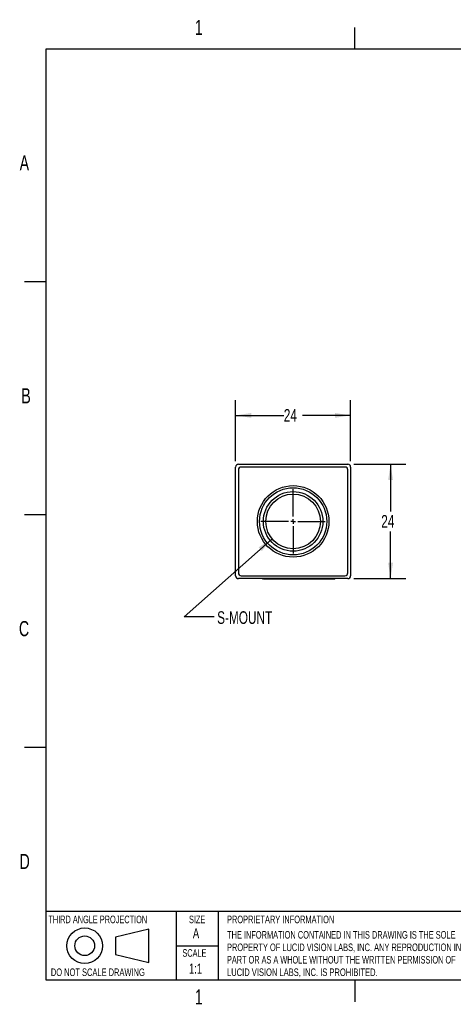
# Model space of a CAD drawing. Extents: x 5 to 274, y 5 to 212.
# Tile 1 of 11: x 5 to 96, y 5 to 212. Entities that reach past the tile are written whole.
import ezdxf
from ezdxf.enums import TextEntityAlignment as Align

# ---------------------------------------------------------------- set-up
doc = ezdxf.new("R2010")
doc.units = 0
doc.layers.get('0').update_dxf_attribs({"linetype": 'CONTINUOUS'})
doc.layers.add('DIMENSIONS', color=8, linetype='CONTINUOUS')
doc.layers.add('FORMAT', color=7, linetype='CONTINUOUS')
doc.dimstyles.new('SLDDIMSTYLE0', dxfattribs={"dimtxt": 2.645833, "dimasz": 3.302, "dimexe": 0, "dimexo": 0.0625, "dimgap": 0.661458, "dimtad": 0, "dimtih": 1, "dimtoh": 1, "dimrnd": 1e-09, "dimzin": 12, "dimsah": 1, "dimcen": 0.09, "dimazin": 3, "dimtfac": 1, "dimtofl": 0, "dimtmove": 0, "dimatfit": 3})

# ---------------------------------------------------------------- blocks, each defined once
blk = doc.blocks.new('SW_NOTE_0')
at = {"layer": 'FORMAT', "color": 0}
for s, width, p in [('THE INFORMATION CONTAINED IN THIS DRAWING IS THE SOLE ', 0.641667, (0, 0)), ('PROPERTY OF LUCID VISION LABS, INC. ANY REPRODUCTION IN ', 0.64375, (0, -2.62)), ('PART OR AS A WHOLE WITHOUT THE WRITTEN PERMISSION OF ', 0.633962, (0, -5.23)), ('LUCID VISION LABS, INC. IS PROHIBITED.', 0.653947, (0, -7.85))]:
    blk.add_text(s, height=1.5875, dxfattribs=dict(at, width=width)).set_placement(p, align=Align.BOTTOM_LEFT)
blk = doc.blocks.new('_D')
at = {"layer": 'DIMENSIONS'}
for p, q in [((49.95, 119.2), (49.95, 131.95)), ((74.07, 119.2), (74.07, 131.95)), ((49.95, 128.78), (60.05, 128.78)), ((74.07, 128.78), (63.96, 128.78))]:
    blk.add_line(p, q, dxfattribs=at)
for points in [[(49.95, 128.78), (53.25, 128.27), (53.25, 129.29)], [(74.07, 128.78), (70.77, 129.29), (70.77, 128.27)]]:
    blk.add_solid(points, dxfattribs=at)
at = {"layer": 'DIMENSIONS', "width": 0.7}
blk.add_text('24', height=2.646, dxfattribs=at).set_placement((60.05, 126.68, 9.12), align=Align.BOTTOM_LEFT)
blk = doc.blocks.new('_D_1')
at = {"layer": 'DIMENSIONS'}
for p, q in [((74.74, 118.53), (85.63, 118.53)), ((82.45, 118.53), (82.45, 108.64)), ((82.45, 94.53), (82.45, 104.43)), ((74.74, 94.53), (85.63, 94.53))]:
    blk.add_line(p, q, dxfattribs=at)
for points in [[(82.45, 118.53), (81.95, 115.23), (82.96, 115.23)], [(82.45, 94.53), (82.96, 97.84), (81.95, 97.84)]]:
    blk.add_solid(points, dxfattribs=at)
at = {"layer": 'DIMENSIONS', "width": 0.7}
blk.add_text('24', height=2.646, dxfattribs=at).set_placement((80.5, 104.43, 9.12), align=Align.BOTTOM_LEFT)
blk = doc.blocks.new('SW_NOTE_2')
at = {"layer": 'DIMENSIONS', "color": 0, "flags": 128}
blk.add_lwpolyline([(-12.11, -16.41), (-18.46, -16.41), (0, 0)], dxfattribs=at)
at = {"layer": 'DIMENSIONS', "color": 0}
blk.add_solid([(0, 0), (-2.81, -1.81), (-2.13, -2.57)], dxfattribs=at)
at = {"layer": 'DIMENSIONS', "color": 0, "width": 0.7}
blk.add_text('S-MOUNT', height=2.646, dxfattribs=at).set_placement((-11.51, -18.67), align=Align.BOTTOM_LEFT)
blk = doc.blocks.new('SW_CENTERMARKSYMBOL_0')
at = {"color": 0, "linetype": 'CONTINUOUS'}
for p, q in [((0, 1), (0, 6.75)), ((-1, 0), (-6.75, 0)), ((0, 0), (-0.5, 0)), ((0, 0), (0, 0.5)), ((0, 0), (0, -0.5)), ((0, 0), (0.5, 0)), ((1, 0), (6.75, 0)), ((0, -1), (0, -6.75))]:
    blk.add_line(p, q, dxfattribs=at)

msp = doc.modelspace()

# ---------------------------------------------------------------- linework, layer by layer
at = {"color": 7, "linetype": 'CONTINUOUS'}
for p, q in [((49.945, 117.927), (49.945, 117.933)), ((49.945, 95.14), (49.945, 117.927)), ((50.545, 118.533), (50.546, 118.533)), ((50.546, 118.533), (73.473, 118.533)), ((72.884, 117.933), (51.136, 117.933)), ((73.473, 118.533), (73.474, 118.533)), ((74.074, 117.933), (74.074, 117.927)), ((74.074, 117.927), (74.074, 95.14)), ((50.535, 117.327), (50.535, 95.74)), ((73.485, 95.74), (73.485, 117.327)), ((49.945, 95.133), (49.945, 95.14)), ((51.136, 95.133), (72.884, 95.133)), ((74.074, 95.14), (74.074, 95.133)), ((50.546, 94.533), (50.545, 94.533)), ((73.473, 94.533), (50.546, 94.533)), ((55.618, 94.508), (55.618, 94.533)), ((55.618, 94.508), (55.818, 94.508)), ((55.818, 94.525), (55.818, 94.508)), ((55.818, 94.508), (55.818, 94.525)), ((55.818, 94.508), (55.818, 94.508)), ((55.918, 94.508), (58.168, 94.508)), ((57.224, 94.379), (56.981, 94.508)), ((57.293, 94.508), (57.224, 94.379)), ((57.293, 94.508), (57.224, 94.379)), ((57.224, 94.379), (57.224, 94.379)), ((58.168, 94.508), (58.168, 94.533)), ((58.168, 94.533), (58.168, 94.508)), ((58.168, 94.508), (58.168, 94.508)), ((58.168, 94.508), (58.676, 94.508)), ((58.676, 94.508), (70.768, 94.508)), ((73.474, 94.533), (73.473, 94.533))]:
    msp.add_line(p, q, dxfattribs=at)
at = {"color": 7, "linetype": 'CONTINUOUS', "flags": 128}
msp.add_lwpolyline([(70.916, 94.533), (70.856, 94.517), (70.768, 94.508)], dxfattribs=at)
at = {"color": 7, "linetype": 'CONTINUOUS'}
for radius in [7.506, 7.05, 6.25, 5.73]:
    msp.add_circle((62.01, 106.533), radius, dxfattribs=at)
for centre, radius, start, end in [((50.545, 117.933), 0.6, 89.98534, 180.01248), ((51.106, 117.362), 0.572, 86.99617, 183.49949), ((72.913, 117.362), 0.572, 356.50051, 93.00383), ((73.474, 117.933), 0.6, 359.98982, 90.01237), ((50.545, 95.133), 0.6, 179.98982, 270.01237), ((51.106, 95.705), 0.572, 176.50051, 273.00383), ((72.913, 95.705), 0.572, 266.99617, 3.49949), ((73.474, 95.133), 0.6, 269.98534, 0.01248), ((55.918, 94.808), 0.3, 246.50675, 269.99999), ((58.676, 94.768), 0.26, 244.73633, 269.99999)]:
    msp.add_arc(centre, radius, start, end, dxfattribs=at)
at = {"layer": 'FORMAT', "color": 7, "linetype": 'CONTINUOUS'}
for p, q in [((74.95, 205.7), (74.95, 210.225)), ((10.2, 10.2), (10.2, 205.7)), ((10.2, 205.7), (269.2, 205.7)), ((10.2, 156.825), (5.675, 156.825)), ((5.674, 107.95), (10.201, 107.95)), ((10.2, 59.075), (5.675, 59.075)), ((269.2, 10.2), (10.2, 10.2)), ((74.95, 10.2), (74.95, 5.675))]:
    msp.add_line(p, q, dxfattribs=at)
at = {"layer": 'FORMAT'}
for p, q in [((10.2, 24.714), (269.2, 24.714)), ((37.502, 24.714), (37.502, 10.2)), ((46.253, 24.714), (46.253, 10.2)), ((31.763, 20.925), (24.774, 19.288)), ((31.763, 13.968), (31.763, 20.925)), ((24.774, 19.288), (24.774, 15.605)), ((37.502, 17.457), (46.253, 17.457)), ((24.774, 15.605), (31.763, 13.968))]:
    msp.add_line(p, q, dxfattribs=at)
for radius in [3.749, 2.07]:
    msp.add_circle((18.278, 17.446), radius, dxfattribs=at)

# ---------------------------------------------------------------- block references
at = {"color": 7, "linetype": 'CONTINUOUS'}
msp.add_blockref('SW_CENTERMARKSYMBOL_0', (62.01, 106.533), dxfattribs=at)
at = {"layer": 'DIMENSIONS'}
msp.add_blockref('SW_NOTE_2', (57.581, 102.897), dxfattribs=at)
at = {"layer": 'FORMAT'}
msp.add_blockref('SW_NOTE_0', (48.141, 18.479), dxfattribs=at)

# ---------------------------------------------------------------- texts
for s, height, width, p in [('1', 3.175, 0.7, (41.402, 207.673)), ('A', 3.175, 0.7, (4.633, 179.236)), ('B', 3.175, 0.7, (4.986, 130.361)), ('C', 3.175, 0.7, (4.48, 81.486)), ('D', 3.175, 0.7, (4.624, 32.611)), ('SIZE', 1.5875, 0.7, (40.168, 21.71)), ('PROPRIETARY INFORMATION', 1.5875, 0.675, (48.141, 21.71)), ('A', 2.117, 0.7, (40.983, 18.383)), ('SCALE', 1.5875, 0.7, (38.791, 14.67)), ('DO NOT SCALE DRAWING', 1.5875, 0.6475, (11.187, 10.629)), ('1:1', 2.1167, 0.7, (40.159, 10.974)), ('1', 3.175, 0.7, (41.402, 4.173))]:
    msp.add_text(s, height=height, dxfattribs=dict(at, width=width)).set_placement(p, align=Align.BOTTOM_LEFT)
at = {"layer": 'FORMAT', "color": 7, "width": 0.668182}
msp.add_text('THIRD ANGLE PROJECTION', height=1.5875, dxfattribs=at).set_placement((10.659, 21.71), align=Align.BOTTOM_LEFT)

# ---------------------------------------------------------------- dimensions: what is measured, and where the dimension line sits
at = {"layer": 'DIMENSIONS'}
dim = msp.add_linear_dim(base=(49.945, 128.78), p1=(74.074, 117.927), p2=(49.945, 117.927), dimstyle='SLDDIMSTYLE0', dxfattribs=at)
dim.commit()
dim.dimension.update_dxf_attribs({"geometry": '_D', "text_midpoint": (62.01, 128.78), "dimtype": 160})
dim = msp.add_linear_dim(base=(82.454, 94.533), p1=(73.473, 118.533), p2=(73.473, 94.533), angle=90, dimstyle='SLDDIMSTYLE0', dxfattribs=at)
dim.commit()
dim.dimension.update_dxf_attribs({"geometry": '_D_1', "text_midpoint": (82.454, 106.533), "dimtype": 160})

doc.saveas('drawing.dxf')
